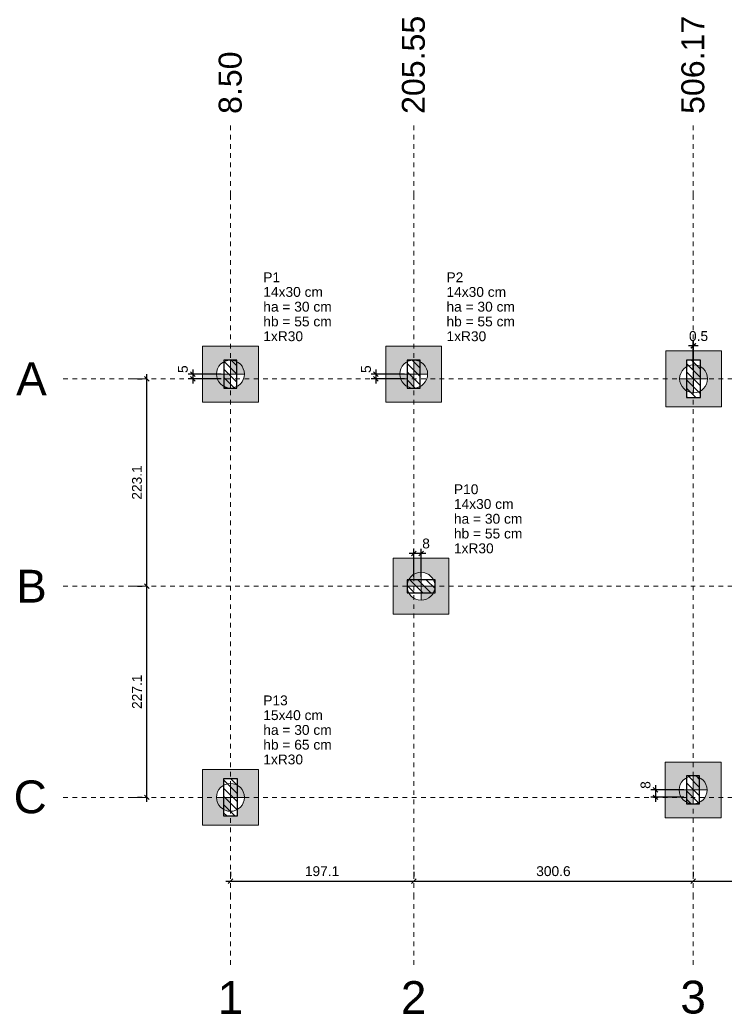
# Model space of a CAD drawing. Header units: millimetres. Extents: x 1852 to 2571, y -668 to -390.
# Tile 26 of 84: x 2203 to 2218, y -512 to -491. Entities that reach past the tile are written whole.
import ezdxf

# ---------------------------------------------------------------- set-up
doc = ezdxf.new("R2010")
doc.units = ezdxf.units.MM
doc.linetypes.add('Dashed', pattern=[0.75, 0.5, -0.25])
for name, color, linetype, lineweight in [('LC-Cotas', 7, 'Continuous', 5), ('LC-Eixos', 9, 'Dashed', 5), ('LC-Estacas dos blocos', 252, 'Continuous', 5), ('LC-Hachuras dos blocos', 43, 'Continuous', 5), ('LC-Hachuras dos pilares', 9, 'Continuous', 5), ('LC-Seção das fundações', 7, 'Continuous', 5), ('LC-Seção dos pilares', 4, 'Continuous', 30), ('LC-Textos', 192, 'Continuous', 20)]:
    doc.layers.add(name, color=color, linetype=linetype, lineweight=lineweight)
doc.styles.add('ARIAL', font='arial.ttf')
doc.styles.get("Standard").update_dxf_attribs({"font": 'arial.ttf'})
doc.dimstyles.new('UM_50.000000', dxfattribs={"dimtxt": 0.18, "dimasz": 0.1, "dimexe": 0.1, "dimexo": 0.2, "dimgap": 0, "dimtad": 1, "dimtih": 1, "dimtoh": 1, "dimdec": 1, "dimlfac": 50, "dimzin": 0, "dimdsep": 46, "dimtxsty": 'Standard', "dimcen": 0.09, "dimdle": 0.1, "dimadec": 1, "dimazin": 2, "dimtfac": 1, "dimtdec": 4, "dimtofl": 0, "dimtmove": 0, "dimatfit": 3, "dimfxl": 1, "dimtolj": 1, "dimarcsym": 0})
pattern_1 = [(135, (2207.05265, -508.80685), (-0.0883883, -0.0883883), [])]

# ---------------------------------------------------------------- blocks, each defined once
blk = doc.blocks.new('_Oblique')
at = {"color": 0, "linetype": 'ByBlock', "lineweight": -2}
blk.add_line((-0.5, -0.5), (0.5, 0.5), dxfattribs=at)
blk = doc.blocks.new('*D782')
at = {"layer": 'LC-Cotas', "color": 0, "lineweight": -2, "transparency": 16777216}
for p, q in [((2206.411, -498.234), (2206.411, -498.534)), ((2207.023, -498.334), (2206.311, -498.334)), ((2207.023, -498.434), (2206.311, -498.434))]:
    blk.add_line(p, q, dxfattribs=at)
at = {"layer": 'LC-Cotas', "color": 0, "lineweight": -2, "transparency": 16777216, "xscale": 0.1, "yscale": 0.1, "zscale": 0.1}
for p, rotation in [((2206.411, -498.334), 90), ((2206.411, -498.434), 270)]:
    blk.add_blockref('_Oblique', p, dxfattribs=dict(at, rotation=rotation))
at = {"layer": 'LC-Cotas', "color": 7, "transparency": 16777216, "insert": (2206.199, -498.228), "char_height": 0.2118, "attachment_point": 5, "rotation": 90, "style": 'ARIAL'}
blk.add_mtext('\\A1;5', dxfattribs=at)
blk = doc.blocks.new('*D783')
at = {"layer": 'LC-Cotas', "color": 0, "lineweight": -2, "transparency": 16777216}
for p, q in [((2216.976, -507.276), (2216.264, -507.276)), ((2216.364, -507.176), (2216.364, -507.536)), ((2216.976, -507.436), (2216.264, -507.436))]:
    blk.add_line(p, q, dxfattribs=at)
at = {"layer": 'LC-Cotas', "color": 0, "lineweight": -2, "transparency": 16777216, "xscale": 0.1, "yscale": 0.1, "zscale": 0.1}
for p, rotation in [((2216.364, -507.276), 90), ((2216.364, -507.436), 270)]:
    blk.add_blockref('_Oblique', p, dxfattribs=dict(at, rotation=rotation))
at = {"layer": 'LC-Cotas', "color": 7, "transparency": 16777216, "insert": (2216.152, -507.171), "char_height": 0.2118, "attachment_point": 5, "rotation": 90, "style": 'ARIAL'}
blk.add_mtext('\\A1;8', dxfattribs=at)
blk = doc.blocks.new('*D786')
at = {"layer": 'LC-Cotas', "color": 0, "lineweight": -2, "transparency": 16777216}
for p, q in [((2210.352, -498.234), (2210.352, -498.534)), ((2210.964, -498.334), (2210.252, -498.334)), ((2210.964, -498.434), (2210.252, -498.434))]:
    blk.add_line(p, q, dxfattribs=at)
at = {"layer": 'LC-Cotas', "color": 0, "lineweight": -2, "transparency": 16777216, "xscale": 0.1, "yscale": 0.1, "zscale": 0.1}
for p, rotation in [((2210.352, -498.334), 90), ((2210.352, -498.434), 270)]:
    blk.add_blockref('_Oblique', p, dxfattribs=dict(at, rotation=rotation))
at = {"layer": 'LC-Cotas', "color": 7, "transparency": 16777216, "insert": (2210.14, -498.228), "char_height": 0.2118, "attachment_point": 5, "rotation": 90, "style": 'ARIAL'}
blk.add_mtext('\\A1;5', dxfattribs=at)
blk = doc.blocks.new('*D793')
at = {"layer": 'LC-Cotas', "color": 0, "lineweight": -2, "transparency": 16777216}
for p, q in [((2211.424, -502.19), (2211.064, -502.19)), ((2211.164, -502.695), (2211.164, -502.09)), ((2211.324, -502.695), (2211.324, -502.09))]:
    blk.add_line(p, q, dxfattribs=at)
at = {"layer": 'LC-Cotas', "color": 0, "lineweight": -2, "transparency": 16777216, "xscale": 0.1, "yscale": 0.1, "zscale": 0.1, "rotation": 180}
blk.add_blockref('_Oblique', (2211.164, -502.19), dxfattribs=at)
at = {"layer": 'LC-Cotas', "color": 0, "lineweight": -2, "transparency": 16777216, "xscale": 0.1, "yscale": 0.1, "zscale": 0.1}
blk.add_blockref('_Oblique', (2211.324, -502.19), dxfattribs=at)
at = {"layer": 'LC-Cotas', "color": 7, "transparency": 16777216, "insert": (2211.43, -501.978), "char_height": 0.2118, "attachment_point": 5, "rotation": 0.0057, "style": 'ARIAL'}
blk.add_mtext('\\A1;8', dxfattribs=at)
blk = doc.blocks.new('*D797')
at = {"layer": 'LC-Cotas', "color": 0, "lineweight": -2, "transparency": 16777216}
for p, q in [((2217.286, -497.728), (2217.076, -497.728)), ((2217.176, -498.234), (2217.176, -497.628)), ((2217.186, -498.234), (2217.186, -497.628))]:
    blk.add_line(p, q, dxfattribs=at)
at = {"layer": 'LC-Cotas', "color": 0, "lineweight": -2, "transparency": 16777216, "xscale": 0.1, "yscale": 0.1, "zscale": 0.1, "rotation": 180}
blk.add_blockref('_Oblique', (2217.176, -497.728), dxfattribs=at)
at = {"layer": 'LC-Cotas', "color": 0, "lineweight": -2, "transparency": 16777216, "xscale": 0.1, "yscale": 0.1, "zscale": 0.1}
blk.add_blockref('_Oblique', (2217.186, -497.728), dxfattribs=at)
at = {"layer": 'LC-Cotas', "color": 7, "transparency": 16777216, "insert": (2217.292, -497.517), "char_height": 0.2118, "attachment_point": 5, "rotation": 0.0057, "style": 'ARIAL'}
blk.add_mtext('\\A1;0.5', dxfattribs=at)
blk = doc.blocks.new('*D799')
at = {"layer": 'LC-Cotas', "color": 0, "lineweight": -2, "transparency": 16777216}
for p, q in [((2205.223, -502.895), (2205.323, -502.895)), ((2205.423, -507.536), (2205.423, -502.795)), ((2205.223, -507.436), (2205.323, -507.436))]:
    blk.add_line(p, q, dxfattribs=at)
at = {"layer": 'LC-Cotas', "color": 0, "lineweight": -2, "transparency": 16777216, "xscale": 0.1, "yscale": 0.1, "zscale": 0.1}
for p, rotation in [((2205.423, -502.895), 90), ((2205.423, -507.436), 270)]:
    blk.add_blockref('_Oblique', p, dxfattribs=dict(at, rotation=rotation))
at = {"layer": 'LC-Cotas', "color": 7, "transparency": 16777216, "insert": (2205.211, -505.166), "char_height": 0.2118, "attachment_point": 5, "rotation": 90, "style": 'ARIAL'}
blk.add_mtext('\\A1;227.1', dxfattribs=at)
blk = doc.blocks.new('*D800')
at = {"layer": 'LC-Cotas', "color": 0, "lineweight": -2, "transparency": 16777216}
for p, q in [((2205.223, -498.434), (2205.323, -498.434)), ((2205.423, -502.995), (2205.423, -498.334)), ((2205.223, -502.895), (2205.323, -502.895))]:
    blk.add_line(p, q, dxfattribs=at)
at = {"layer": 'LC-Cotas', "color": 0, "lineweight": -2, "transparency": 16777216, "xscale": 0.1, "yscale": 0.1, "zscale": 0.1}
for p, rotation in [((2205.423, -498.434), 90), ((2205.423, -502.895), 270)]:
    blk.add_blockref('_Oblique', p, dxfattribs=dict(at, rotation=rotation))
at = {"layer": 'LC-Cotas', "color": 7, "transparency": 16777216, "insert": (2205.211, -500.665), "char_height": 0.2118, "attachment_point": 5, "rotation": 90, "style": 'ARIAL'}
blk.add_mtext('\\A1;223.1', dxfattribs=at)
blk = doc.blocks.new('*D801')
at = {"layer": 'LC-Cotas', "color": 0, "lineweight": -2, "transparency": 16777216}
for p, q in [((2207.223, -509.036), (2207.223, -509.136)), ((2211.164, -509.036), (2211.164, -509.136)), ((2207.123, -509.236), (2211.264, -509.236))]:
    blk.add_line(p, q, dxfattribs=at)
at = {"layer": 'LC-Cotas', "color": 0, "lineweight": -2, "transparency": 16777216, "xscale": 0.1, "yscale": 0.1, "zscale": 0.1, "rotation": 180}
blk.add_blockref('_Oblique', (2207.223, -509.236), dxfattribs=at)
at = {"layer": 'LC-Cotas', "color": 0, "lineweight": -2, "transparency": 16777216, "xscale": 0.1, "yscale": 0.1, "zscale": 0.1}
blk.add_blockref('_Oblique', (2211.164, -509.236), dxfattribs=at)
at = {"layer": 'LC-Cotas', "color": 7, "transparency": 16777216, "insert": (2209.193, -509.025), "char_height": 0.2118, "attachment_point": 5, "rotation": 0.0057, "style": 'ARIAL'}
blk.add_mtext('\\A1;197.1', dxfattribs=at)
blk = doc.blocks.new('*D802')
at = {"layer": 'LC-Cotas', "color": 0, "lineweight": -2, "transparency": 16777216}
for p, q in [((2211.164, -509.036), (2211.164, -509.136)), ((2217.176, -509.036), (2217.176, -509.136)), ((2211.064, -509.236), (2217.276, -509.236))]:
    blk.add_line(p, q, dxfattribs=at)
at = {"layer": 'LC-Cotas', "color": 0, "lineweight": -2, "transparency": 16777216, "xscale": 0.1, "yscale": 0.1, "zscale": 0.1, "rotation": 180}
blk.add_blockref('_Oblique', (2211.164, -509.236), dxfattribs=at)
at = {"layer": 'LC-Cotas', "color": 0, "lineweight": -2, "transparency": 16777216, "xscale": 0.1, "yscale": 0.1, "zscale": 0.1}
blk.add_blockref('_Oblique', (2217.176, -509.236), dxfattribs=at)
at = {"layer": 'LC-Cotas', "color": 7, "transparency": 16777216, "insert": (2214.17, -509.025), "char_height": 0.2118, "attachment_point": 5, "rotation": 0.0057, "style": 'ARIAL'}
blk.add_mtext('\\A1;300.6', dxfattribs=at)
blk = doc.blocks.new('*D803')
at = {"layer": 'LC-Cotas', "color": 0, "lineweight": -2, "transparency": 16777216}
for p, q in [((2217.176, -509.036), (2217.176, -509.136)), ((2223.977, -509.036), (2223.977, -509.136)), ((2217.076, -509.236), (2224.077, -509.236))]:
    blk.add_line(p, q, dxfattribs=at)
at = {"layer": 'LC-Cotas', "color": 0, "lineweight": -2, "transparency": 16777216, "xscale": 0.1, "yscale": 0.1, "zscale": 0.1, "rotation": 180}
blk.add_blockref('_Oblique', (2217.176, -509.236), dxfattribs=at)
at = {"layer": 'LC-Cotas', "color": 0, "lineweight": -2, "transparency": 16777216, "xscale": 0.1, "yscale": 0.1, "zscale": 0.1}
blk.add_blockref('_Oblique', (2223.977, -509.236), dxfattribs=at)
at = {"layer": 'LC-Cotas', "color": 7, "transparency": 16777216, "insert": (2220.577, -509.025), "char_height": 0.2118, "attachment_point": 5, "rotation": 0.0057, "style": 'ARIAL'}
blk.add_mtext('\\A1;340.1', dxfattribs=at)

msp = doc.modelspace()

# ---------------------------------------------------------------- hatches: boundary and pattern name
at = {"layer": 'LC-Estacas dos blocos', "linetype": 'Continuous'}
for points in [[(2207.5124, -498.2564), (2207.4825, -498.1841), (2207.4348, -498.1219), (2207.3727, -498.0742), (2207.3003, -498.0443), (2207.2227, -498.0341), (2207.2227, -498.3341), (2207.5227, -498.3341), (2207.5124, -498.2564)], [(2211.4534, -498.2566), (2211.4235, -498.1843), (2211.3758, -498.1221), (2211.3137, -498.0744), (2211.2413, -498.0445), (2211.1637, -498.0343), (2211.1637, -498.3343), (2211.4637, -498.3343), (2211.4534, -498.2566)], [(2217.4754, -498.3566), (2217.4455, -498.2843), (2217.3978, -498.2221), (2217.3357, -498.1744), (2217.2633, -498.1445), (2217.1857, -498.1343), (2217.1857, -498.4343), (2217.4857, -498.4343), (2217.4754, -498.3566)], [(2207.145, -498.6238), (2207.2227, -498.6341), (2207.2227, -498.3341), (2206.9227, -498.3341), (2206.9329, -498.4117), (2206.9628, -498.4841), (2207.0105, -498.5462), (2207.0727, -498.5939), (2207.145, -498.6238)], [(2211.086, -498.624), (2211.1637, -498.6343), (2211.1637, -498.3343), (2210.8637, -498.3343), (2210.8739, -498.4119), (2210.9038, -498.4843), (2210.9515, -498.5464), (2211.0137, -498.5941), (2211.086, -498.624)], [(2217.108, -498.724), (2217.1857, -498.7343), (2217.1857, -498.4343), (2216.8857, -498.4343), (2216.8959, -498.5119), (2216.9258, -498.5843), (2216.9735, -498.6464), (2217.0357, -498.6941), (2217.108, -498.724)], [(2211.0237, -502.8955), (2211.3237, -502.8955), (2211.3237, -502.5955), (2211.246, -502.6057), (2211.1737, -502.6356), (2211.1115, -502.6833), (2211.0638, -502.7455), (2211.0339, -502.8178), (2211.0237, -502.8955)], [(2211.4737, -503.1553), (2211.5358, -503.1076), (2211.5835, -503.0455), (2211.6134, -502.9731), (2211.6237, -502.8955), (2211.3237, -502.8955), (2211.3237, -503.1955), (2211.4013, -503.1852), (2211.4737, -503.1553)], [(2207.5227, -507.4365), (2207.5124, -507.3588), (2207.4825, -507.2865), (2207.4348, -507.2243), (2207.3727, -507.1766), (2207.3003, -507.1467), (2207.2227, -507.1365), (2207.2227, -507.4365), (2207.5227, -507.4365)], [(2217.4761, -507.2765), (2217.4658, -507.1988), (2217.4359, -507.1265), (2217.3882, -507.0643), (2217.3261, -507.0166), (2217.2537, -506.9867), (2217.1761, -506.9765), (2217.1761, -507.2765), (2217.4761, -507.2765)], [(2217.0984, -507.5662), (2217.1761, -507.5765), (2217.1761, -507.2765), (2216.8761, -507.2765), (2216.8863, -507.3541), (2216.9162, -507.4265), (2216.9639, -507.4886), (2217.0261, -507.5363), (2217.0984, -507.5662)], [(2207.145, -507.7262), (2207.2227, -507.7365), (2207.2227, -507.4365), (2206.9227, -507.4365), (2206.9329, -507.5141), (2206.9628, -507.5865), (2207.0105, -507.6486), (2207.0727, -507.6963), (2207.145, -507.7262)]]:
    msp.add_hatch(color=256, dxfattribs=at).paths.add_polyline_path(points)
at = {"layer": 'LC-Hachuras dos blocos', "linetype": 'Continuous'}
h = msp.add_hatch(color=256, dxfattribs=at)
h.paths.add_polyline_path([(2206.6227, -497.7341), (2206.6227, -498.9341), (2207.8227, -498.9341), (2207.8227, -497.7341), (2206.6227, -497.7341)])
h.paths.add_polyline_path([(2207.0827, -498.0701), (2207.0727, -498.0742), (2207.0105, -498.1219), (2206.9628, -498.1841), (2206.9329, -498.2564), (2206.9227, -498.3341), (2206.9329, -498.4117), (2206.9628, -498.4841), (2207.0105, -498.5462), (2207.0727, -498.5939), (2207.0827, -498.598), (2207.0827, -498.6341), (2207.3627, -498.6341), (2207.3627, -498.598), (2207.3727, -498.5939), (2207.4348, -498.5462), (2207.4825, -498.4841), (2207.5124, -498.4117), (2207.5227, -498.3341), (2207.5124, -498.2564), (2207.4825, -498.1841), (2207.4348, -498.1219), (2207.3727, -498.0742), (2207.3627, -498.0701), (2207.3627, -498.0341), (2207.0827, -498.0341), (2207.0827, -498.0701)], flags=0)
h = msp.add_hatch(color=256, dxfattribs=at)
h.paths.add_polyline_path([(2211.7637, -498.9343), (2211.7637, -497.7343), (2210.5637, -497.7343), (2210.5637, -498.9343), (2211.7637, -498.9343)])
h.paths.add_polyline_path([(2211.3037, -498.5982), (2211.3137, -498.5941), (2211.3758, -498.5464), (2211.4235, -498.4843), (2211.4534, -498.4119), (2211.4637, -498.3343), (2211.4534, -498.2566), (2211.4235, -498.1843), (2211.3758, -498.1221), (2211.3137, -498.0744), (2211.3037, -498.0703), (2211.3037, -498.0343), (2211.0237, -498.0343), (2211.0237, -498.0703), (2211.0137, -498.0744), (2210.9515, -498.1221), (2210.9038, -498.1843), (2210.8739, -498.2566), (2210.8637, -498.3343), (2210.8739, -498.4119), (2210.9038, -498.4843), (2210.9515, -498.5464), (2211.0137, -498.5941), (2211.0237, -498.5982), (2211.0237, -498.6343), (2211.3037, -498.6343), (2211.3037, -498.5982)], flags=0)
h = msp.add_hatch(color=256, dxfattribs=at)
h.paths.add_polyline_path([(2216.5857, -497.8343), (2216.5857, -499.0343), (2217.7857, -499.0343), (2217.7857, -497.8343), (2216.5857, -497.8343)])
h.paths.add_polyline_path([(2217.3357, -498.6941), (2217.3978, -498.6464), (2217.4455, -498.5843), (2217.4754, -498.5119), (2217.4857, -498.4343), (2217.4754, -498.3566), (2217.4455, -498.2843), (2217.3978, -498.2221), (2217.3357, -498.1744), (2217.3357, -498.0343), (2217.0357, -498.0343), (2217.0357, -498.1744), (2216.9735, -498.2221), (2216.9258, -498.2843), (2216.8959, -498.3566), (2216.8857, -498.4343), (2216.8959, -498.5119), (2216.9258, -498.5843), (2216.9735, -498.6464), (2217.0357, -498.6941), (2217.0357, -498.8343), (2217.3357, -498.8343), (2217.3357, -498.6941)], flags=0)
h = msp.add_hatch(color=256, dxfattribs=at)
h.paths.add_polyline_path([(2211.9237, -502.2955), (2210.7237, -502.2955), (2210.7237, -503.4955), (2211.9237, -503.4955), (2211.9237, -502.2955)])
h.paths.add_polyline_path([(2211.4013, -503.1852), (2211.4737, -503.1553), (2211.5358, -503.1076), (2211.5835, -503.0455), (2211.5876, -503.0355), (2211.6237, -503.0355), (2211.6237, -502.7555), (2211.5876, -502.7555), (2211.5835, -502.7455), (2211.5358, -502.6833), (2211.4737, -502.6356), (2211.4013, -502.6057), (2211.3237, -502.5955), (2211.246, -502.6057), (2211.1737, -502.6356), (2211.1115, -502.6833), (2211.0638, -502.7455), (2211.0597, -502.7555), (2211.0237, -502.7555), (2211.0237, -503.0355), (2211.0597, -503.0355), (2211.0638, -503.0455), (2211.1115, -503.1076), (2211.1737, -503.1553), (2211.246, -503.1852), (2211.3237, -503.1955), (2211.4013, -503.1852)], flags=0)
h = msp.add_hatch(color=256, dxfattribs=at)
h.paths.add_polyline_path([(2217.7761, -507.8765), (2217.7761, -506.6765), (2216.5761, -506.6765), (2216.5761, -507.8765), (2217.7761, -507.8765)])
h.paths.add_polyline_path([(2217.0361, -507.0125), (2217.0261, -507.0166), (2216.9639, -507.0643), (2216.9162, -507.1265), (2216.8863, -507.1988), (2216.8761, -507.2765), (2216.8863, -507.3541), (2216.9162, -507.4265), (2216.9639, -507.4886), (2217.0261, -507.5363), (2217.0361, -507.5404), (2217.0361, -507.5765), (2217.3161, -507.5765), (2217.3161, -507.5404), (2217.3261, -507.5363), (2217.3882, -507.4886), (2217.4359, -507.4265), (2217.4658, -507.3541), (2217.4761, -507.2765), (2217.4658, -507.1988), (2217.4359, -507.1265), (2217.3882, -507.0643), (2217.3261, -507.0166), (2217.3161, -507.0125), (2217.3161, -506.9765), (2217.0361, -506.9765), (2217.0361, -507.0125)], flags=0)
h = msp.add_hatch(color=256, dxfattribs=at)
h.paths.add_polyline_path([(2207.8227, -508.0365), (2207.8227, -506.8365), (2206.6227, -506.8365), (2206.6227, -508.0365), (2207.8227, -508.0365)])
h.paths.add_polyline_path([(2207.3727, -507.6963), (2207.4348, -507.6486), (2207.4825, -507.5865), (2207.5124, -507.5141), (2207.5227, -507.4365), (2207.5124, -507.3588), (2207.4825, -507.2865), (2207.4348, -507.2243), (2207.3727, -507.1766), (2207.3727, -507.0365), (2207.0727, -507.0365), (2207.0727, -507.1766), (2207.0105, -507.2243), (2206.9628, -507.2865), (2206.9329, -507.3588), (2206.9227, -507.4365), (2206.9329, -507.5141), (2206.9628, -507.5865), (2207.0105, -507.6486), (2207.0727, -507.6963), (2207.0727, -507.8365), (2207.3727, -507.8365), (2207.3727, -507.6963)], flags=0)
at = {"layer": 'LC-Hachuras dos pilares', "linetype": 'Continuous'}
h = msp.add_hatch(dxfattribs=at)
h.set_pattern_fill('ANSI31', color=256, angle=90, style=0)
h.set_pattern_definition(pattern_1)
h.paths.add_polyline_path([(2207.0827, -498.6341), (2207.3627, -498.6341), (2207.3627, -498.0341), (2207.0827, -498.0341), (2207.0827, -498.6341)])
h = msp.add_hatch(dxfattribs=at)
h.set_pattern_fill('ANSI31', color=256, angle=90, style=0)
h.set_pattern_definition(pattern_1)
h.paths.add_polyline_path([(2211.3037, -498.0343), (2211.0237, -498.0343), (2211.0237, -498.6343), (2211.3037, -498.6343), (2211.3037, -498.0343)])
h = msp.add_hatch(dxfattribs=at)
h.set_pattern_fill('ANSI31', color=256, angle=90, style=0)
h.set_pattern_definition(pattern_1)
h.paths.add_polyline_path([(2217.0357, -498.8343), (2217.3357, -498.8343), (2217.3357, -498.0343), (2217.0357, -498.0343), (2217.0357, -498.8343)])
h = msp.add_hatch(dxfattribs=at)
h.set_pattern_fill('ANSI31', color=256, angle=90, style=0)
h.set_pattern_definition(pattern_1)
h.paths.add_polyline_path([(2211.0237, -502.7555), (2211.0237, -503.0355), (2211.6237, -503.0355), (2211.6237, -502.7555), (2211.0237, -502.7555)])
h = msp.add_hatch(dxfattribs=at)
h.set_pattern_fill('ANSI31', color=256, angle=90, style=0)
h.set_pattern_definition(pattern_1)
h.paths.add_polyline_path([(2207.3727, -507.0365), (2207.0727, -507.0365), (2207.0727, -507.8365), (2207.3727, -507.8365), (2207.3727, -507.0365)])
h = msp.add_hatch(dxfattribs=at)
h.set_pattern_fill('ANSI31', color=256, angle=90, style=0)
h.set_pattern_definition(pattern_1)
h.paths.add_polyline_path([(2217.3161, -506.9765), (2217.0361, -506.9765), (2217.0361, -507.5765), (2217.3161, -507.5765), (2217.3161, -506.9765)])

# ---------------------------------------------------------------- linework, layer by layer
at = {"layer": 'LC-Eixos', "ltscale": 0.2}
for p, q in [((2207.2227, -494.4856), (2207.2227, -492.9856)), ((2211.1637, -494.4856), (2211.1637, -492.9856)), ((2217.1761, -494.4856), (2217.1761, -492.9856)), ((2207.2227, -494.4856), (2207.2227, -509.5365)), ((2211.1637, -494.4856), (2211.1637, -509.5365)), ((2217.1761, -494.4856), (2217.1761, -509.5365)), ((2203.6227, -498.4343), (2205.1227, -498.4343)), ((2205.1227, -498.4343), (2247.6044, -498.4343)), ((2203.6227, -502.8955), (2205.1227, -502.8955)), ((2205.1227, -502.8955), (2247.6044, -502.8955)), ((2203.6227, -507.4365), (2205.1227, -507.4365)), ((2205.1227, -507.4365), (2247.6044, -507.4365)), ((2207.2227, -511.0365), (2207.2227, -509.5365)), ((2211.1637, -511.0365), (2211.1637, -509.5365)), ((2217.1761, -511.0365), (2217.1761, -509.5365))]:
    msp.add_line(p, q, dxfattribs=at)
at = {"layer": 'LC-Estacas dos blocos'}
for p, q in [((2207.2227, -498.6341), (2207.2227, -498.0341)), ((2211.1637, -498.0343), (2211.1637, -498.6343)), ((2217.1857, -498.7343), (2217.1857, -498.1343)), ((2206.9227, -498.3341), (2207.5227, -498.3341)), ((2211.4637, -498.3343), (2210.8637, -498.3343)), ((2216.8857, -498.4343), (2217.4857, -498.4343)), ((2211.3237, -502.5955), (2211.3237, -503.1955)), ((2211.0237, -502.8955), (2211.6237, -502.8955)), ((2207.2227, -507.1365), (2207.2227, -507.7365)), ((2217.1761, -506.9765), (2217.1761, -507.5765)), ((2217.4761, -507.2765), (2216.8761, -507.2765)), ((2207.5227, -507.4365), (2206.9227, -507.4365))]:
    msp.add_line(p, q, dxfattribs=at)
for centre in [(2207.2227, -498.3341), (2211.1637, -498.3343), (2217.1857, -498.4343), (2211.3237, -502.8955), (2207.2227, -507.4365), (2217.1761, -507.2765)]:
    msp.add_circle(centre, 0.3, dxfattribs=at)
at = {"layer": 'LC-Seção das fundações'}
for points in [[(2206.6227, -497.7341), (2206.6227, -498.9341), (2207.8227, -498.9341), (2207.8227, -497.7341), (2206.6227, -497.7341)], [(2211.7637, -498.9343), (2211.7637, -497.7343), (2210.5637, -497.7343), (2210.5637, -498.9343), (2211.7637, -498.9343)], [(2216.5857, -497.8343), (2216.5857, -499.0343), (2217.7857, -499.0343), (2217.7857, -497.8343), (2216.5857, -497.8343)], [(2211.9237, -502.2955), (2210.7237, -502.2955), (2210.7237, -503.4955), (2211.9237, -503.4955), (2211.9237, -502.2955)], [(2217.7761, -507.8765), (2217.7761, -506.6765), (2216.5761, -506.6765), (2216.5761, -507.8765), (2217.7761, -507.8765)], [(2207.8227, -508.0365), (2207.8227, -506.8365), (2206.6227, -506.8365), (2206.6227, -508.0365), (2207.8227, -508.0365)]]:
    msp.add_lwpolyline(points, close=True, dxfattribs=at)
at = {"layer": 'LC-Seção dos pilares'}
for points in [[(2207.0827, -498.6341), (2207.3627, -498.6341), (2207.3627, -498.0341), (2207.0827, -498.0341), (2207.0827, -498.6341)], [(2211.3037, -498.0343), (2211.0237, -498.0343), (2211.0237, -498.6343), (2211.3037, -498.6343), (2211.3037, -498.0343)], [(2217.0357, -498.8343), (2217.3357, -498.8343), (2217.3357, -498.0343), (2217.0357, -498.0343), (2217.0357, -498.8343)], [(2211.0237, -502.7555), (2211.0237, -503.0355), (2211.6237, -503.0355), (2211.6237, -502.7555), (2211.0237, -502.7555)], [(2207.3727, -507.0365), (2207.0727, -507.0365), (2207.0727, -507.8365), (2207.3727, -507.8365), (2207.3727, -507.0365)], [(2217.3161, -506.9765), (2217.0361, -506.9765), (2217.0361, -507.5765), (2217.3161, -507.5765), (2217.3161, -506.9765)]]:
    msp.add_lwpolyline(points, close=True, dxfattribs=at)

# ---------------------------------------------------------------- texts
at = {"layer": 'LC-Textos', "linetype": 'Continuous', "char_height": 0.4942, "attachment_point": 7, "rotation": 90, "line_spacing_factor": 0.798, "style": 'ARIAL'}
for s, insert, width in [('205.55', (2211.4108, -492.7385), 4.234053), ('506.17', (2217.4232, -492.7385), 4.234053), ('8.50', (2207.4698, -492.7385), 2.694275)]:
    msp.add_mtext(s, dxfattribs=dict(at, insert=insert, width=width))
at = {"layer": 'LC-Textos', "linetype": 'Continuous', "line_spacing_factor": 0.798, "style": 'ARIAL'}
for s, insert, char_height, width, attachment_point in [('P1', (2207.9286, -496.3574), 0.2118, 0.719224, 7), ('P2', (2211.8696, -496.3576), 0.2118, 0.719224, 7), ('14x30 cm', (2207.9286, -496.6751), 0.2118, 2.544505, 7), ('14x30 cm', (2211.8696, -496.6753), 0.2118, 2.544505, 7), ('ha = 30 cm', (2207.9286, -496.9928), 0.2118, 2.925608, 7), ('ha = 30 cm', (2211.8696, -496.993), 0.2118, 2.925608, 7), ('hb = 55 cm', (2207.9286, -497.3105), 0.2118, 2.925608, 7), ('hb = 55 cm', (2211.8696, -497.3107), 0.2118, 2.925608, 7), ('1xR30', (2207.9286, -497.6282), 0.2118, 1.693472, 7), ('1xR30', (2211.8696, -497.6284), 0.2118, 1.693472, 7), ('A', (2203.2697, -498.7873), 0.706, 1.319038, 9), ('P10', (2212.0296, -500.9188), 0.2118, 1.045883, 7), ('14x30 cm', (2212.0296, -501.2365), 0.2118, 2.544505, 7), ('ha = 30 cm', (2212.0296, -501.5542), 0.2118, 2.925608, 7), ('hb = 55 cm', (2212.0296, -501.8719), 0.2118, 2.925608, 7), ('1xR30', (2212.0296, -502.1896), 0.2118, 1.693472, 7), ('B', (2203.2697, -503.2485), 0.706, 1.319038, 9), ('P13', (2207.9286, -505.4598), 0.2118, 1.045883, 7), ('15x40 cm', (2207.9286, -505.7775), 0.2118, 2.544505, 7), ('ha = 30 cm', (2207.9286, -506.0952), 0.2118, 2.925608, 7), ('hb = 65 cm', (2207.9286, -506.4129), 0.2118, 2.925608, 7), ('1xR30', (2207.9286, -506.7306), 0.2118, 1.693472, 7), ('C', (2203.2697, -507.7895), 0.706, 1.428153, 9), ('1', (2207.2227, -512.0955), 0.706, 1.099842, 8), ('2', (2211.1637, -512.0955), 0.706, 1.099842, 8), ('3', (2217.1761, -512.0955), 0.706, 1.099842, 8)]:
    msp.add_mtext(s, dxfattribs=dict(at, insert=insert, char_height=char_height, width=width, attachment_point=attachment_point))

# ---------------------------------------------------------------- dimensions: what is measured, and where the dimension line sits
at = {"layer": 'LC-Cotas'}
for base, p1, p2, picture, middle, turn in [((2217.1761, -497.7284), (2217.1857, -498.4343), (2217.1761, -498.4343), '*D797', (2217.2916, -497.5166), 0.00573), ((2211.1637, -502.1896), (2211.3237, -502.8955), (2211.1637, -502.8955), '*D793', (2211.4296, -501.9778), 0.00573), ((2211.1636534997, -509.2364548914), (2207.2226534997, -509.2364548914), (2211.1636534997, -509.2364548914), '*D801', (2209.1931534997, -509.0246548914), 0.005729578), ((2217.1761, -509.2365), (2211.1637, -509.2365), (2217.1761, -509.2365), '*D802', (2214.1699, -509.0247), 0.00573), ((2223.9775, -509.2365), (2217.1761, -509.2365), (2223.9775, -509.2365), '*D803', (2220.5768, -509.0247), 0.00573)]:
    dim = msp.add_linear_dim(base=base, p1=p1, p2=p2, dimstyle='UM_50.000000', override={"dimtxt": 0.2118, "dimasz": 0.1, "dimexe": 0.1, "dimexo": 0.2, "dimtad": 1, "dimtih": 0, "dimtoh": 0, "dimdec": 1, "dimlfac": 50, "dimzin": 8, "dimtxsty": 'ARIAL', "dimblk": 'Oblique', "dimblk1": 'Oblique', "dimblk2": 'Oblique', "dimsah": 1, "dimdle": 0.1, "dimse1": 0, "dimse2": 0, "dimclrt": 7, "dimadec": 1, "dimazin": 3, "dimtmove": 2, "dimldrblk": 'Oblique'}, dxfattribs=at)
    dim.commit()
    dim.dimension.update_dxf_attribs({"geometry": picture, "text_midpoint": middle, "dimtype": 160, "text_rotation": turn})
for base, p1, p2, picture, middle in [((2206.4109, -498.4343), (2207.2227, -498.3341), (2207.2227, -498.4343), '*D782', (2206.1991, -498.2282)), ((2210.3519, -498.4343), (2211.1637, -498.3343), (2211.1637, -498.4343), '*D786', (2210.1401, -498.2284)), ((2205.4227, -498.4343), (2205.4227, -502.8955), (2205.4227, -498.4343), '*D800', (2205.2109, -500.6649)), ((2205.4226534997, -502.8954548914), (2205.4226534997, -507.4364548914), (2205.4226534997, -502.8954548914), '*D799', (2205.2108534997, -505.1659548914)), ((2216.3643, -507.4365), (2217.1761, -507.2765), (2217.1761, -507.4365), '*D783', (2216.1525, -507.1706))]:
    dim = msp.add_linear_dim(base=base, p1=p1, p2=p2, angle=90, dimstyle='UM_50.000000', override={"dimtxt": 0.2118, "dimasz": 0.1, "dimexe": 0.1, "dimexo": 0.2, "dimtad": 1, "dimtih": 0, "dimtoh": 0, "dimdec": 1, "dimlfac": 50, "dimzin": 8, "dimtxsty": 'ARIAL', "dimblk": 'Oblique', "dimblk1": 'Oblique', "dimblk2": 'Oblique', "dimsah": 1, "dimdle": 0.1, "dimse1": 0, "dimse2": 0, "dimclrt": 7, "dimadec": 1, "dimazin": 3, "dimtmove": 2, "dimldrblk": 'Oblique'}, dxfattribs=at)
    dim.commit()
    dim.dimension.update_dxf_attribs({"geometry": picture, "text_midpoint": middle, "dimtype": 160, "text_rotation": 90})

doc.saveas('drawing.dxf')
